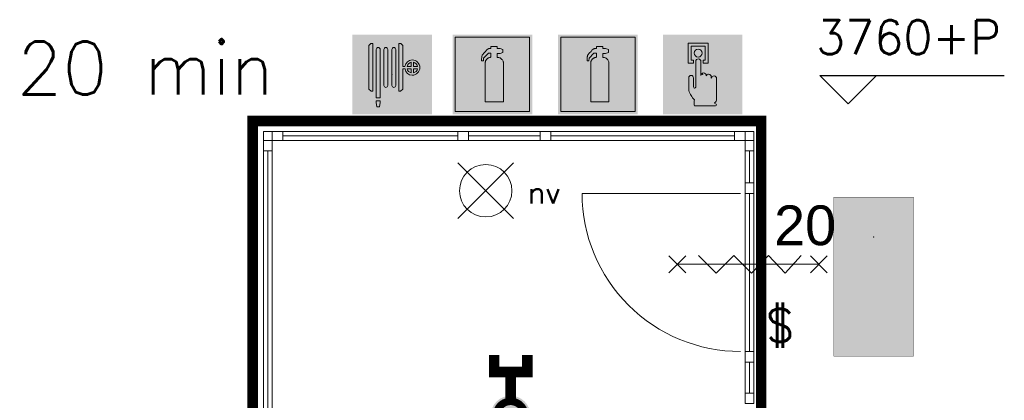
# Model space of a CAD drawing. Header units: millimetres. Extents: x -13022 to 1371524, y -38729 to 632593.
# Tile 122 of 256: x 829693 to 835258, y -7134 to -4980. Entities that reach past the tile are written whole.
import ezdxf

# ---------------------------------------------------------------- set-up
doc = ezdxf.new("R2010")
doc.units = ezdxf.units.MM
doc.header["$LTSCALE"] = 35
doc.linetypes.add('AI9-LType1', pattern=[1.69333, 0.846665, -0.846665])
doc.linetypes.add('DASHED', pattern=[200, 100, -100])
for name, color, linetype, lineweight in [('A OPMER', 10, 'Continuous', 50), ('Al65----_beveiliging-inst', 92, 'Continuous', 9), ('B6 TEKST', 7, 'Continuous', 25), ('B95 tekst', 7, 'Continuous', 25), ('brandveiligheid voorzieningen', 10, 'Continuous', 9)]:
    doc.layers.add(name, color=color, linetype=linetype, lineweight=lineweight)
for name, color, linetype in [('LAYER28', 7, 'Continuous'), ('LAYER30', 7, 'Continuous'), ('LAYER31', 7, 'Continuous'), ('LAYER32', 1, 'Continuous')]:
    doc.layers.add(name, color=color, linetype=linetype)
doc.styles.add('Algemeen', font='simplex.shx', dxfattribs={"height": 2.5})
doc.styles.add('SIMPLEX', font='SIMPLEX.SHX', dxfattribs={"width": 0.75})
doc.styles.get("Standard").update_dxf_attribs({"font": 'simplex.shx'})

# ---------------------------------------------------------------- blocks, each defined once
blk = doc.blocks.new('Handbrandblusser')
at = {"ltscale": 0.1}
h = blk.add_hatch(color=10, dxfattribs=at)
h.paths.add_polyline_path([(15.58817086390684, 7.19129838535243), (8.58817086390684, 7.191298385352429), (8.58817086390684, 0.1912983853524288), (15.58817086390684, 0.1912983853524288)])
h.paths.add_polyline_path([(11.40672454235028, 1.098164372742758), (13.12900348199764, 1.098164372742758), (13.12900348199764, 4.758457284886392), (13.12677351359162, 4.788704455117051), (13.12008360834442, 4.836965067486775), (13.1104204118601, 4.880023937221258), (13.08886405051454, 4.945816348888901), (13.06414856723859, 4.998700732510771), (13.02586744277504, 5.058231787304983), (12.9868429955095, 5.10755201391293), (12.95413679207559, 5.140689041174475), (12.91511234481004, 5.174693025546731), (12.85471736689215, 5.214862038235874), (12.8034280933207, 5.240967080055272), (12.75566960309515, 5.259943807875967), (12.69731876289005, 5.276512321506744), (12.64287036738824, 5.285856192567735), (12.59604103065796, 5.28951667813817), (12.54084931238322, 5.286337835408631), (12.54084931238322, 5.674156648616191), (12.81457793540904, 5.67415664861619), (13.0845899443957, 5.754687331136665), (13.0845899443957, 6.042806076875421), (12.81532125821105, 6.123336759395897), (12.53954849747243, 6.123336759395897), (12.53954849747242, 6.319943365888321), (11.93857200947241, 6.319943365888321), (11.93857200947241, 6.126611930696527), (11.75088300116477, 6.127189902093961), (11.71873428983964, 6.117557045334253), (11.67878068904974, 6.100892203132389), (11.63603962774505, 6.075461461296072), (11.59274107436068, 6.04087950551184), (11.52677117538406, 5.963623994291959), (11.43701494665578, 5.860263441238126), (11.3073051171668, 5.71442198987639), (11.15195065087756, 5.537081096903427), (11.1285359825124, 5.493347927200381), (11.1142270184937, 5.460018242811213), (11.10103303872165, 5.420716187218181), (11.09192733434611, 5.385170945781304), (11.08560909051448, 5.350011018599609), (11.08282162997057, 5.317451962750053), (11.08207830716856, 5.281714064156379), (11.08300746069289, 5.251563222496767), (11.07384385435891, 5.179348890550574), (11.07204344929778, 5.126432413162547), (11.07018514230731, 5.071814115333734), (11.06888432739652, 4.982228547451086), (11.2439368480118, 4.982228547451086), (11.25973245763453, 5.227384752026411), (11.71483184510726, 5.697949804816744), (11.93857200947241, 5.697949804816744), (11.93857200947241, 5.305699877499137), (11.91645815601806, 5.30415862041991), (11.8861677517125, 5.30107610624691), (11.84937327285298, 5.295007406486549), (11.80533139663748, 5.284411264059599), (11.761289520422, 5.269672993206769), (11.72170758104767, 5.252333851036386), (11.68881554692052, 5.235669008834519), (11.65592351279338, 5.215440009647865), (11.6274914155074, 5.195018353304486), (11.59980264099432, 5.173633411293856), (11.5775029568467, 5.152922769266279), (11.5553891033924, 5.130767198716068), (11.53234609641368, 5.105047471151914), (11.51320553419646, 5.080387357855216), (11.49871073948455, 5.059291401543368), (11.48718923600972, 5.041566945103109), (11.47343776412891, 5.017484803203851), (11.46024378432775, 4.99166874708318), (11.45039475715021, 4.969513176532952), (11.4394307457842, 4.941288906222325), (11.42883839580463, 4.909307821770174), (11.42103350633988, 4.880698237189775), (11.41360027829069, 4.843515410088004), (11.40858284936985, 4.803635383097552), (11.40672454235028, 4.773002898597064)], flags=16)
at = {"layer": 'brandveiligheid voorzieningen', "ltscale": 0.1, "true_color": 0xffffff}
blk.add_hatch(color=7, dxfattribs=at).paths.add_polyline_path([(13.12900348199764, 4.758457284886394), (13.12677351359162, 4.788704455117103), (13.12008360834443, 4.836965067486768), (13.11042041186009, 4.880023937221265), (13.08886405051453, 4.945816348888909), (13.06414856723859, 4.998700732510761), (13.02586744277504, 5.058231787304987), (12.98684299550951, 5.107552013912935), (12.95413679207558, 5.14068904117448), (12.91511234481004, 5.174693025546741), (12.85471736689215, 5.214862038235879), (12.8034280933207, 5.240967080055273), (12.75566960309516, 5.259943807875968), (12.69731876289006, 5.276512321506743), (12.64287036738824, 5.285856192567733), (12.59604103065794, 5.28951667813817), (12.54084931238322, 5.286337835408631), (12.54084931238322, 5.674156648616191), (12.81457793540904, 5.67415664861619), (13.0845899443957, 5.754687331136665), (13.0845899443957, 6.042806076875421), (12.81532125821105, 6.123336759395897), (12.53954849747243, 6.123336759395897), (12.53954849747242, 6.319943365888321), (11.93857200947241, 6.319943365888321), (11.93857200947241, 6.126611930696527), (11.75088300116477, 6.127189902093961), (11.71873428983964, 6.117557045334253), (11.67878068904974, 6.100892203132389), (11.63603962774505, 6.075461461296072), (11.59274107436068, 6.04087950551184), (11.52677117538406, 5.963623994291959), (11.43701494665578, 5.860263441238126), (11.3073051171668, 5.71442198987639), (11.15195065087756, 5.537081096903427), (11.1285359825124, 5.493347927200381), (11.1142270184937, 5.460018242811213), (11.10103303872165, 5.420716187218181), (11.09192733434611, 5.385170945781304), (11.08560909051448, 5.350011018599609), (11.08282162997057, 5.317451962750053), (11.08207830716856, 5.281714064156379), (11.08300746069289, 5.251563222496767), (11.07384385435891, 5.179348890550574), (11.07204344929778, 5.126432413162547), (11.07018514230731, 5.071814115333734), (11.06888432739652, 4.982228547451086), (11.2439368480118, 4.982228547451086), (11.25973245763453, 5.227384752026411), (11.71483184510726, 5.697949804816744), (11.93857200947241, 5.697949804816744), (11.93857200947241, 5.305699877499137), (11.91645815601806, 5.30415862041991), (11.8861677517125, 5.30107610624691), (11.84937327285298, 5.295007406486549), (11.80533139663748, 5.284411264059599), (11.761289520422, 5.269672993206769), (11.72170758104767, 5.252333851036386), (11.68881554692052, 5.235669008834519), (11.65592351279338, 5.215440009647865), (11.6274914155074, 5.195018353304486), (11.59980264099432, 5.173633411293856), (11.5775029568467, 5.152922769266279), (11.5553891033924, 5.130767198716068), (11.53234609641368, 5.105047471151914), (11.51320553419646, 5.080387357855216), (11.49871073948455, 5.059291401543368), (11.48718923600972, 5.041566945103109), (11.47343776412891, 5.017484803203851), (11.46024378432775, 4.99166874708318), (11.45039475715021, 4.969513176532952), (11.4394307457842, 4.941288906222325), (11.42883839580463, 4.909307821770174), (11.42103350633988, 4.880698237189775), (11.41360027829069, 4.843515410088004), (11.40858284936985, 4.803635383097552), (11.40672454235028, 4.773002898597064), (11.40672454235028, 1.098164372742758), (13.12900348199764, 1.098164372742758)])
at = {"color": 10, "lineweight": 5, "ltscale": 0.1}
blk.add_lwpolyline([(11.40672454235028, 1.099223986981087), (11.40672454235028, 4.773002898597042), (11.40858284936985, 4.803635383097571), (11.41360027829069, 4.843515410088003), (11.42103350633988, 4.88069823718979), (11.42883839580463, 4.909307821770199), (11.43943074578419, 4.941288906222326), (11.45039475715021, 4.969513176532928), (11.46024378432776, 4.991668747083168), (11.4734377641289, 5.017484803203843), (11.48718923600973, 5.041566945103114), (11.49871073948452, 5.059291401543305), (11.51320553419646, 5.080387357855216), (11.53234609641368, 5.10504747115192), (11.55538910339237, 5.130767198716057), (11.57750295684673, 5.152922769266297), (11.59980264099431, 5.173633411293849), (11.62749141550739, 5.195018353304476), (11.65592351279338, 5.215440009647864), (11.68881554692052, 5.23566900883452), (11.72170758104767, 5.252333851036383), (11.761289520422, 5.269672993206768), (11.80533139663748, 5.284411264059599), (11.84937327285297, 5.295007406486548), (11.88616775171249, 5.30107610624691), (11.91645815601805, 5.304158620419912), (11.93857200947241, 5.305699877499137), (11.93857200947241, 5.697949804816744), (11.71483184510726, 5.697949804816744), (11.25973245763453, 5.22738475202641), (11.2439368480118, 4.982228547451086), (11.06888432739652, 4.982228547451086), (11.07018514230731, 5.071814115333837), (11.07204344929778, 5.126432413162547), (11.07384385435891, 5.179348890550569), (11.0830074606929, 5.25156322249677), (11.08207830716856, 5.281714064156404), (11.08282162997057, 5.317451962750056), (11.08560909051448, 5.350011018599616), (11.09192733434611, 5.385170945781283), (11.10103303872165, 5.420716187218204), (11.11422701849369, 5.460018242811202), (11.1285359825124, 5.493347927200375), (11.15195065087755, 5.537081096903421), (11.30730511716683, 5.714421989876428), (11.43701494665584, 5.860263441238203), (11.52677117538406, 5.963623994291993), (11.59274107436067, 6.040879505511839), (11.63603962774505, 6.075461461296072), (11.67878068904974, 6.100892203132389), (11.71873428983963, 6.117557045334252), (11.75088300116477, 6.12718990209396), (11.93857200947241, 6.126611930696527), (11.93857200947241, 6.319943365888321), (12.53954849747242, 6.319943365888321), (12.53954849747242, 6.123336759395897), (12.81532125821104, 6.123336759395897), (13.0845899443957, 6.042806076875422), (13.0845899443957, 5.754687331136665), (12.81457793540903, 5.67415664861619), (12.54084931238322, 5.67415664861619), (12.54084931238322, 5.286337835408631), (12.59604103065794, 5.28951667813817), (12.64287036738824, 5.285856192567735), (12.69731876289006, 5.276512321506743), (12.75566960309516, 5.25994380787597), (12.80342809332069, 5.24096708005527), (12.85471736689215, 5.214862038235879), (12.91511234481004, 5.17469302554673), (12.95413679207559, 5.140689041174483), (12.98684299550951, 5.107552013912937), (13.02586744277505, 5.058231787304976), (13.06414856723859, 4.99870073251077), (13.08886405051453, 4.945816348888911), (13.1104204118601, 4.880023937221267), (13.12008360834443, 4.836965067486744), (13.12677351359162, 4.788704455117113), (13.12900348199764, 4.75845728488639), (13.12900348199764, 1.098164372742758), (11.40672454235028, 1.098164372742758)], dxfattribs=at)
at = {"layer": 'Al65----_beveiliging-inst', "color": 7, "true_color": 0xffffff}
blk.add_solid([(8.33817086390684, -0.05870161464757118), (15.83817086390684, -0.05870161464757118), (8.33817086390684, 7.441298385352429), (15.83817086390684, 7.441298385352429)], dxfattribs=at)
at = {"layer": 'brandveiligheid voorzieningen', "color": 10, "ltscale": 0.1}
blk.add_lwpolyline([(8.58817086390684, 0.1912983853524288), (15.58817086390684, 0.1912983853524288), (15.58817086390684, 7.191298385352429), (8.58817086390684, 7.191298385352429)], close=True, dxfattribs=at)
blk = doc.blocks.new('Brandslanghaspel')
at = {"layer": 'brandveiligheid voorzieningen', "true_color": 0xffffff}
h = blk.add_hatch(color=7, dxfattribs=at)
h.paths.add_polyline_path([(-1.813099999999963, 2.182999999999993), (-1.98090000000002, 2.182999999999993), (-2.175299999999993, 2.364000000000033), (-2.175299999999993, 6.484000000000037), (-1.992600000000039, 6.663999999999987), (-1.813099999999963, 6.663999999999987)])
edge = h.paths.add_edge_path()
edge.add_arc((0.1716685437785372, 6.09723145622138), 0.1928873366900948, 92.01095951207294, 177.989040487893)
edge.add_line((-0.02109999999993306, 6.104000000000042), (-0.0213999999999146, 6.104000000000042))
edge.add_line((-0.02139999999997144, 6.104000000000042), (-0.02139999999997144, 2.701999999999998))
edge.add_line((-0.02139999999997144, 2.701999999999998), (-0.0210999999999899, 2.701999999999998))
edge.add_arc((0.1722579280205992, 2.711448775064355), 0.1935886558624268, 182.7976335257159, 267.8217742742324)
edge.add_arc((0.1572870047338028, 2.711391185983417), 0.1935409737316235, 272.2543291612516, 357.2187455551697)
edge.add_line((0.3505999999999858, 2.701999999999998), (0.3514999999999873, 2.701999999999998))
edge.add_line((0.3514999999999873, 2.701999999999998), (0.3514999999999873, 6.104000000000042))
edge.add_line((0.3514999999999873, 6.104000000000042), (0.3505999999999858, 6.104000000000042))
edge.add_arc((0.1577038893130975, 6.097115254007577), 0.1930189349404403, 2.044102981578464, 87.86340990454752)
edge = h.paths.add_edge_path()
edge.add_arc((-0.5786580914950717, 6.097058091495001), 0.193066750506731, 92.0605713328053, 177.9394286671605)
edge.add_line((-0.7716000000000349, 6.104000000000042), (-0.7720000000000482, 6.104000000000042))
edge.add_line((-0.7719999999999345, 6.104000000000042), (-0.7719999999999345, 2.701999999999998))
edge.add_line((-0.7719999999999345, 2.701999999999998), (-0.7715999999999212, 2.701999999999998))
edge.add_arc((-0.5778912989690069, 2.711803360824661), 0.1939566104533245, 182.8971976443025, 267.7222101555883)
edge.add_arc((-0.5932938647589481, 2.711893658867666), 0.1940462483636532, 272.2723529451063, 357.0774452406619)
edge.add_line((-0.3994999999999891, 2.701999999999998), (-0.3992000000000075, 2.701999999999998))
edge.add_line((-0.3992000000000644, 2.701999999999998), (-0.3992000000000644, 6.104000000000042))
edge.add_line((-0.3992000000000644, 6.104000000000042), (-0.3995000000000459, 6.104000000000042))
edge.add_arc((-0.5926308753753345, 6.096865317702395), 0.1932626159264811, 2.115670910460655, 87.91512499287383)
edge = h.paths.add_edge_path()
edge.add_arc((-1.296258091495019, 6.096843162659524), 0.1932744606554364, 91.99902916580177, 177.8778865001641)
edge.add_line((-1.489399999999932, 6.104000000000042), (-1.489399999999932, 1.534999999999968))
edge.add_line((-1.489399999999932, 1.534999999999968), (-1.116599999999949, 1.534999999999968))
edge.add_line((-1.116600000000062, 1.534999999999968), (-1.116600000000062, 6.104000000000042))
edge.add_line((-1.116600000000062, 6.104000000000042), (-1.117300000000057, 6.104000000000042))
edge.add_arc((-1.310265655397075, 6.097045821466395), 0.1930909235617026, 2.06395649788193, 87.84355638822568)
h.paths.add_polyline_path([(-1.115099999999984, 1.101999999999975), (-1.183300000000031, 0.7010000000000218), (-1.422400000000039, 0.7010000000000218), (-1.490300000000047, 1.105000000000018), (-1.490300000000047, 1.263000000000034), (-1.115099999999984, 1.263000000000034)])
edge = h.paths.add_edge_path()
edge.add_line((1.000700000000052, 4.489071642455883), (1.000700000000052, 6.484000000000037))
edge.add_line((1.000700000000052, 6.484000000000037), (0.8176000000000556, 6.663999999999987))
edge.add_line((0.8175999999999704, 6.663999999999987), (0.638499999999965, 6.663999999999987))
edge.add_line((0.6385000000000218, 6.663999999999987), (0.6385000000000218, 2.182999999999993))
edge.add_line((0.6385000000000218, 2.182999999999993), (0.8062000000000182, 2.182999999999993))
edge.add_line((0.8061999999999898, 2.182999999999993), (1.000699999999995, 2.364000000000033))
edge.add_line((1.000700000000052, 2.364000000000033), (1.000700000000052, 4.284999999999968))
edge.add_line((1.000700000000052, 4.284999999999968), (1.222800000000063, 4.284999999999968))
edge.add_arc((1.886564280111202, 4.339630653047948), 0.6660086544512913, 184.7050839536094, 271.9304783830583)
edge.add_arc((1.880673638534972, 4.423703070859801), 0.7502380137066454, 272.1638024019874, 357.8838316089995)
edge.add_arc((1.881752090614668, 4.368336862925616), 0.7491588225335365, 2.116161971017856, 87.9156160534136)
edge.add_arc((1.931546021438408, 4.376156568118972), 0.7411864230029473, 91.74313928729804, 171.2428322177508)
edge.add_arc((1.018200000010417, -221.5109638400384), 226.0000361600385, 89.95416337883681, 90.00443661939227)
edge = h.paths.add_edge_path(flags=16)
edge.add_line((1.802599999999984, 4.284999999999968), (1.802599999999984, 3.899999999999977))
edge.add_arc((1.920998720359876, 4.40720147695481), 0.5208373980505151, 193.5695191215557, 256.860438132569, ccw=False)
edge.add_line((1.414700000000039, 4.284999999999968), (1.802600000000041, 4.284999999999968))
edge = h.paths.add_edge_path(flags=16)
edge.add_line((1.802599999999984, 4.890999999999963), (1.802599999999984, 4.489000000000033))
edge.add_line((1.802599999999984, 4.489000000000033), (1.41119999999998, 4.489000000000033))
edge.add_arc((1.921221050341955, 4.383967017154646), 0.5207239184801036, 103.16759908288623, 168.3632784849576, ccw=False)
edge = h.paths.add_edge_path(flags=16)
edge.add_arc((1.898736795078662, 4.385323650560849), 0.5189254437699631, 11.52470556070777, 78.04824712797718)
edge.add_line((2.006200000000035, 4.893000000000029), (2.006200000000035, 4.489000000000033))
edge.add_line((2.006199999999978, 4.489000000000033), (2.407199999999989, 4.489000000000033))
edge = h.paths.add_edge_path(flags=16)
edge.add_arc((1.897128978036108, 4.407672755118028), 0.5212128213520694, 282.0792177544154, 346.3871435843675)
edge.add_line((2.403700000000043, 4.284999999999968), (2.006200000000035, 4.284999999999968))
edge.add_line((2.006200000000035, 4.284999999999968), (2.006200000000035, 3.898000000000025))
at = {"layer": 'Al65----_beveiliging-inst', "color": 7, "true_color": 0xffffff}
blk.add_solid([(-3.75, 0), (3.75, 0), (-3.75, 7.5), (3.75, 7.5)], dxfattribs=at)
blk.add_solid([(-3.75, 0), (3.75, 0), (-3.75, 7.5), (3.75, 7.5)], dxfattribs=at)
at = {"layer": 'Al65----_beveiliging-inst', "color": 10}
blk.add_solid([(-3.5, 0.25), (3.5, 0.25), (-3.5, 7.25), (3.5, 7.25)], dxfattribs=at)
at = {"layer": 'brandveiligheid voorzieningen', "color": 7, "true_color": 0xffffff}
for points in [[(-2.175299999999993, 6.484000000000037), (-1.992599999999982, 6.663999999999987)], [(-1.992600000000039, 6.663999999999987), (-1.81310000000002, 6.663999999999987)], [(-1.813099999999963, 6.663999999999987), (-1.813099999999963, 2.182999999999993)], [(0.8175999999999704, 6.663999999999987), (0.638499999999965, 6.663999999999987)], [(0.6385000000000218, 6.663999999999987), (0.6385000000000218, 2.182999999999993)], [(1.000700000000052, 6.484000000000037), (0.8176000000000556, 6.663999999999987)], [(-2.175299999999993, 2.364000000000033), (-2.175299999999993, 6.484000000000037)], [(-1.489399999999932, 6.104000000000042), (-1.489399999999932, 1.534999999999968)], [(-1.116600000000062, 6.104000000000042), (-1.117300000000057, 6.104000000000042)], [(-1.116600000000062, 1.534999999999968), (-1.116600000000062, 6.104000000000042)], [(-0.7716000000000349, 6.104000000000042), (-0.7720000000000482, 6.104000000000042)], [(-0.7719999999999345, 6.104000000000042), (-0.7719999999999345, 2.701999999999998)], [(-0.3992000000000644, 6.104000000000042), (-0.3995000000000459, 6.104000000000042)], [(-0.3992000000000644, 2.701999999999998), (-0.3992000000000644, 6.104000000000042)], [(-0.02109999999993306, 6.104000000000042), (-0.0213999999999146, 6.104000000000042)], [(-0.02139999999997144, 6.104000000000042), (-0.02139999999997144, 2.701999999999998)], [(0.3514999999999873, 6.104000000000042), (0.3505999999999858, 6.104000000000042)], [(0.3514999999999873, 2.701999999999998), (0.3514999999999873, 6.104000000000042)], [(1.000700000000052, 4.489071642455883), (1.000700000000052, 6.484000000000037)], [(1.802599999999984, 4.890999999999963), (1.802599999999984, 4.489000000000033)], [(2.006200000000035, 4.489000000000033), (2.006200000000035, 4.893000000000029)], [(1.000700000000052, 2.364000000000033), (1.000700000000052, 4.284999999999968)], [(1.000700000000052, 4.284999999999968), (1.222800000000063, 4.284999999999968)], [(1.802599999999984, 4.489000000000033), (1.41119999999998, 4.489000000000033)], [(1.414700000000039, 4.284999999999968), (1.802600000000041, 4.284999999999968)], [(1.802599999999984, 4.284999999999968), (1.802599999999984, 3.899999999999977)], [(2.407199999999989, 4.489000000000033), (2.006199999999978, 4.489000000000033)], [(2.006200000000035, 3.898000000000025), (2.006200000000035, 4.284999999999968)], [(2.006200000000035, 4.284999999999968), (2.403700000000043, 4.284999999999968)], [(-1.98090000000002, 2.182999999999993), (-2.17530000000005, 2.364000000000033)], [(-1.813099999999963, 2.182999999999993), (-1.980899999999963, 2.182999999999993)], [(-0.7719999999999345, 2.701999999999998), (-0.7715999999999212, 2.701999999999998)], [(-0.3994999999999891, 2.701999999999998), (-0.3992000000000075, 2.701999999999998)], [(-0.02139999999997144, 2.701999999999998), (-0.0210999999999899, 2.701999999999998)], [(0.3505999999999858, 2.701999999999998), (0.3514999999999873, 2.701999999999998)], [(0.6385000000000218, 2.182999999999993), (0.8062000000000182, 2.182999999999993)], [(0.8061999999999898, 2.182999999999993), (1.000699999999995, 2.364000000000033)], [(-1.490300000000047, 1.105000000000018), (-1.490300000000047, 1.263000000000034)], [(-1.490300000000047, 1.263000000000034), (-1.115100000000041, 1.263000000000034)], [(-1.422400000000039, 0.7010000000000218), (-1.490300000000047, 1.105000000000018)], [(-1.489399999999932, 1.534999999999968), (-1.116599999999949, 1.534999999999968)], [(-1.115099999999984, 1.101999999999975), (-1.183299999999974, 0.7010000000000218)], [(-1.115099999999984, 1.263000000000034), (-1.115099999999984, 1.101999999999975)], [(-1.183300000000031, 0.7010000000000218), (-1.422400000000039, 0.7010000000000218)]]:
    blk.add_lwpolyline(points, dxfattribs=at)
for points in [[(-1.30299999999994, 6.289999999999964, 0.3932999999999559), (-1.48939999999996, 6.104000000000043)], [(-1.117299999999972, 6.104000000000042, 0.3927999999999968), (-1.302999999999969, 6.289999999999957)], [(-0.5855999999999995, 6.289999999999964, 0.3932999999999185), (-0.7716000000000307, 6.104000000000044)], [(-0.3994999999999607, 6.104000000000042, 0.3929000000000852), (-0.5855999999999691, 6.290000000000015)], [(0.1648999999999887, 6.289999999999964, 0.3937999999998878), (-0.02110000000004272, 6.104000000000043)], [(0.3506000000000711, 6.104000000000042, 0.3929999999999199), (0.1649000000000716, 6.289999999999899)], [(1.908999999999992, 5.116999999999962, 0.361500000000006), (1.199000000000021, 4.489000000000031)], [(1.411200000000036, 4.489000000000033, -0.2924000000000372), (1.802600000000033, 4.890999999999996)], [(2.630400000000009, 4.395999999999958, 0.392899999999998), (1.908999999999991, 5.116999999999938)], [(2.006199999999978, 4.893000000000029, -0.2987000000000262), (2.407199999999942, 4.489000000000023)], [(1.199000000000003, 4.489000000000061, 0.0002193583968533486), (1.000699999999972, 4.489071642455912)], [(1.222799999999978, 4.284999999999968, 0.400099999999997), (1.908999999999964, 3.673999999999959)], [(1.802599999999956, 3.899999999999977, -0.2833999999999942), (1.414699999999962, 4.28499999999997)], [(1.908999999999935, 3.673999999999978, 0.3925000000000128), (2.630399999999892, 4.39599999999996)], [(2.403699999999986, 4.284999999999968, -0.288199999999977), (2.006199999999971, 3.898000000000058)], [(-0.7715999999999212, 2.701999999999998, 0.3880000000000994), (-0.5855999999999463, 2.517999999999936)], [(-0.5855999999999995, 2.518000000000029, 0.3878999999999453), (-0.399499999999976, 2.701999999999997)], [(-0.02109999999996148, 2.701999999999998, 0.3889999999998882), (0.1649000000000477, 2.518000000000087)], [(0.1649000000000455, 2.518000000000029, 0.3887000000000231), (0.3506000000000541, 2.701999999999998)]]:
    blk.add_lwpolyline(points, format="xyb", dxfattribs=at)
blk.add_point((4.999999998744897e-05, 3.75), dxfattribs=at)
blk = doc.blocks.new('Handbrandmelder')
at = {"layer": 'brandveiligheid voorzieningen', "true_color": 0xffffff}
h = blk.add_hatch(color=7, dxfattribs=at)
h.paths.add_polyline_path([(-1.362300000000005, 6.704000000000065), (-1.362300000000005, 4.817999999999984), (-0.8615999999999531, 4.817999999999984), (-0.8615999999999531, 5.105000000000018), (-1.086699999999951, 5.105000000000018), (-1.086699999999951, 6.416000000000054), (0.2412000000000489, 6.416000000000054), (0.2412000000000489, 5.105000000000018), (0.04229999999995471, 5.105000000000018), (0.04229999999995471, 4.817999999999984), (0.5291999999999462, 4.817999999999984), (0.5291999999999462, 6.704000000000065)])
edge = h.paths.add_edge_path()
edge.add_line((-0.7744000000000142, 0.7949999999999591), (1.217199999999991, 0.7949999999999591))
edge.add_arc((1.184803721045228, 0.9150839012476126), 0.1243770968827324, 285.0978454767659, 344.5738128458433)
edge.add_arc((1.195484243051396, 0.8747174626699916), 0.109458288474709, 3.814851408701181, 78.55699892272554)
edge.add_arc((1.215450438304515, 1.081053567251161), 0.09906901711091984, 186.406081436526, 271.01189771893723, ccw=False)
edge.add_arc((0.8951311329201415, 1.429528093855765), 0.4224763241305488, 301.679206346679, 358.7077007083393)
edge.add_line((1.317499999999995, 1.419999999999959), (1.317499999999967, 3.355999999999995))
edge.add_arc((1.081486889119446, 3.369604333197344), 0.2364048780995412, 356.7009913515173, 450.505791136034)
edge.add_arc((1.075081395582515, 3.342345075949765), 0.2636902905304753, 89.06159279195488, 168.7031401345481)
edge.add_line((0.8165000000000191, 3.394000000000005), (0.8164999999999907, 3.518000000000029))
edge.add_arc((0.5556438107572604, 3.507110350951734), 0.2610833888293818, 2.390469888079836, 87.79258356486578)
edge.add_arc((0.5704530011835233, 3.50642776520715), 0.2616154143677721, 91.0410009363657, 151.5647371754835)
edge.add_line((0.3404000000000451, 3.630999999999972), (0.3404000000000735, 3.643000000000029))
edge.add_arc((0.0797851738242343, 3.632360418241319), 0.260831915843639, 2.337797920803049, 87.79954707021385)
edge.add_arc((0.09911405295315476, 3.633166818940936), 0.2600000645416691, 92.05296153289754, 177.8325614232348)
edge.add_line((-0.1607000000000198, 3.643000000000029), (-0.1607000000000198, 4.966999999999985))
edge.add_arc((-0.4109663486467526, 4.968042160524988), 0.2502685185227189, 359.7614099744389, 447.1448072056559)
edge.add_arc((-0.3888415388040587, 4.957652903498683), 0.2605261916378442, 92.12460751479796, 177.9439144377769)
edge.add_line((-0.6491999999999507, 4.966999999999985), (-0.6491999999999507, 2.557000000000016))
edge.add_arc((-0.7221004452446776, 2.557732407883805), 0.07290412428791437, 299.05017427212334, 359.42438665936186, ccw=False)
edge.add_line((-0.6866999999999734, 2.494000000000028), (-0.7617999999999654, 2.456999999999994))
edge.add_line((-0.7617999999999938, 2.456999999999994), (-0.7867999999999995, 2.456999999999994))
edge.add_line((-0.7867999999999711, 2.456999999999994), (-0.874499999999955, 2.56899999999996))
edge.add_line((-0.8745000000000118, 2.56899999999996), (-0.8745000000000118, 3.418999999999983))
edge.add_arc((-1.086056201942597, 3.443345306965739), 0.2129523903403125, 353.4354350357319, 446.9700572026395)
edge.add_arc((-1.078000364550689, 3.420914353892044), 0.2351074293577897, 89.22004572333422, 180.4665340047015)
edge.add_line((-1.313099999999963, 3.418999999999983), (-1.313099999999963, 2.281999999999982))
edge.add_line((-1.313099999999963, 2.282000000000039), (-1.313099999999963, 2.219000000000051))
edge.add_arc((0.9800915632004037, 3.05278358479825), 2.44006610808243, 199.9808058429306, 224.0251806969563)
edge.add_arc((-28.56458777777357, 4.729210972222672), 27.99404121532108, 352.66871906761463, 353.08124823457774, ccw=False)
edge.add_arc((-0.07303414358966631, 1.025300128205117), 0.7382087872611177, 169.7231517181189, 198.1780845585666)
edge = h.paths.add_edge_path(flags=17)
edge.add_arc((-0.4353433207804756, 5.779888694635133), 0.3920893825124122, 271.8332605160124, 357.9700289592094)
edge.add_arc((-0.4344971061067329, 5.742470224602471), 0.3917044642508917, 3.443843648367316, 88.28877503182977)
edge.add_arc((-0.4184133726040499, 5.749796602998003), 0.3842284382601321, 90.65414391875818, 177.5830480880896)
edge.add_arc((-0.4087352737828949, 5.781623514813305), 0.3938747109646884, 182.2733025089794, 267.9536111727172)
at = {"layer": 'Al65----_beveiliging-inst', "color": 7, "true_color": 0xffffff}
blk.add_solid([(-3.75, 0), (3.75, 0), (-3.75, 7.5), (3.75, 7.5)], dxfattribs=at)
at = {"layer": 'Al65----_beveiliging-inst', "color": 10}
blk.add_solid([(-3.5, 0.25), (3.5, 0.25), (-3.5, 7.25), (3.5, 7.25)], dxfattribs=at)
at = {"layer": 'brandveiligheid voorzieningen', "color": 7, "true_color": 0xffffff}
for points in [[(-1.362300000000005, 6.704000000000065), (-1.362300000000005, 4.818000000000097)], [(0.5291999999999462, 6.704000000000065), (-1.362300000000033, 6.704000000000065)], [(0.5291999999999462, 4.817999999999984), (0.5291999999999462, 6.704000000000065)], [(-1.086699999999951, 5.105000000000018), (-1.086699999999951, 6.416000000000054)], [(-1.086699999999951, 6.416000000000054), (0.2412000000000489, 6.416000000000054)], [(0.2412000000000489, 6.416000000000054), (0.2412000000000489, 5.105000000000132)], [(-1.362300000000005, 4.817999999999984), (-0.8616000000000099, 4.817999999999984)], [(-0.8615999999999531, 5.105000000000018), (-1.086699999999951, 5.105000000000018)], [(-0.8615999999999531, 4.817999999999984), (-0.8615999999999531, 5.105000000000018)], [(-0.6491999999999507, 4.966999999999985), (-0.6491999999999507, 2.557000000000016)], [(-0.1607000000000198, 3.643000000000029), (-0.1607000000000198, 4.966999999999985)], [(0.2412000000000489, 5.105000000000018), (0.04230000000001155, 5.105000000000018)], [(0.04229999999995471, 5.105000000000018), (0.04229999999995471, 4.817999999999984)], [(0.04229999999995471, 4.817999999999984), (0.5291999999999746, 4.817999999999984)], [(-1.313099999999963, 3.418999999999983), (-1.313099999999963, 2.281999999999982)], [(-0.8745000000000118, 2.56899999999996), (-0.8745000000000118, 3.418999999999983)], [(0.3404000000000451, 3.630999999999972), (0.3404000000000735, 3.643000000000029)], [(0.8165000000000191, 3.394000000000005), (0.8164999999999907, 3.518000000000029)], [(1.317499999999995, 1.419999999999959), (1.317499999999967, 3.355999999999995)], [(-1.313099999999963, 2.282000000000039), (-1.313099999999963, 2.219000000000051)], [(-0.7867999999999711, 2.456999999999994), (-0.874499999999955, 2.56899999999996)], [(-0.7617999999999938, 2.456999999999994), (-0.7867999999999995, 2.456999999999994)], [(-0.6866999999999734, 2.494000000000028), (-0.7617999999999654, 2.456999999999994)], [(-0.7744000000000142, 0.7949999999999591), (1.217199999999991, 0.7949999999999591)]]:
    blk.add_lwpolyline(points, dxfattribs=at)
for points in [[(-0.802299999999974, 5.765999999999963, -0.3986000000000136), (-0.4227999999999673, 6.134000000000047)], [(-0.4228000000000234, 5.388000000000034, -0.3922999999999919), (-0.8023000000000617, 5.765999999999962)], [(-0.4228000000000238, 6.133999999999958, -0.3880999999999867), (-0.04350000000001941, 5.765999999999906)], [(-0.04349999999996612, 5.76600000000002, -0.39459999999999), (-0.4227999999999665, 5.388000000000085)], [(-0.3984999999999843, 5.217999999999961, 0.392999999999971), (-0.6491999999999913, 4.966999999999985)], [(-0.1606999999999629, 4.966999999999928, 0.4008999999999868), (-0.3984999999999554, 5.217999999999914)], [(0.08979999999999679, 3.892999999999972, 0.3927999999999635), (-0.1606999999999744, 3.643000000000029)], [(0.3404000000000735, 3.643000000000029, 0.3912000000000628), (0.08980000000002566, 3.892999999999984)], [(0.5657000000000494, 3.768000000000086, 0.2703999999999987), (0.3404000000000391, 3.631000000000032)], [(0.8164999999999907, 3.518000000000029, 0.3909000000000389), (0.5657000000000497, 3.768000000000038)], [(-1.074800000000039, 3.655999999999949, 0.4206000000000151), (-1.313100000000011, 3.418999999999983)], [(-0.874499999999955, 3.418999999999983, 0.4324000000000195), (-1.074799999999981, 3.655999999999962)], [(1.079399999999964, 3.605999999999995, 0.3622000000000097), (0.8164999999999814, 3.394000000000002)], [(1.317499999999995, 3.355999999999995, 0.4338000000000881), (1.079399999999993, 3.605999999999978)], [(-1.31310000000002, 2.219000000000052, 0.1053000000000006), (-0.7744000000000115, 1.35700000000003)], [(-0.6491999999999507, 2.557000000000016, -0.269699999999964), (-0.6866999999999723, 2.494000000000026)], [(-0.7994000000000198, 1.156999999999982, 0.1247999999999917), (-0.7744000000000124, 0.79499999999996)], [(-0.7743999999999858, 1.356999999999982, -0.00180000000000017), (-0.7993999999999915, 1.156999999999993)], [(1.11699999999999, 1.069999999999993, 0.2540999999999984), (1.317500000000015, 1.419999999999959)], [(1.217200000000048, 0.981999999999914, -0.3869000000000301), (1.117000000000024, 1.069999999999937)], [(1.304699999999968, 0.882000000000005, 0.338199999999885), (1.217199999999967, 0.9819999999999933)], [(1.217200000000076, 0.7949999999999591, 0.2655000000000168), (1.304700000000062, 0.8820000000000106)]]:
    blk.add_lwpolyline(points, format="xyb", dxfattribs=at)
blk.add_point((0, 3.75), dxfattribs=at)
blk = doc.blocks.new('Vluchtrichting rechtdoor of naar beneden')
at = {"layer": 'Al65----_beveiliging-inst', "linetype": 'Continuous', "true_color": 0xffffff}
h = blk.add_hatch(color=7, dxfattribs=at)
edge = h.paths.add_edge_path()
edge.add_arc((-2.144871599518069, 5.962014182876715), 0.7575082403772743, 92.12804183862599, 178.1854773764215)
edge.add_arc((-2.162808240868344, 5.987162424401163), 0.7391926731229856, 180.0901010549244, 191.5625830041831)
edge.add_line((-2.887000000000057, 5.838999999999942), (-4.652000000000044, 5.838999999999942))
edge.add_line((-4.652000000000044, 5.838999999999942), (-5.698000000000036, 4.786999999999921))
edge.add_line((-5.698000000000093, 4.787000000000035), (-5.285000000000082, 4.372000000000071))
edge.add_line((-5.285000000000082, 4.371999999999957), (-4.410000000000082, 5.252999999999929))
edge.add_line((-4.410000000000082, 5.252999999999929), (-3.544000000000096, 5.252999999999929))
edge.add_line((-3.544000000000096, 5.252999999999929), (-5.5270000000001, 3.346000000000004))
edge.add_line((-5.527000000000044, 3.346000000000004), (-6.694000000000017, 3.346000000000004))
edge.add_line((-6.69399999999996, 3.346000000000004), (-6.69399999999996, 2.613000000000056))
edge.add_line((-6.69399999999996, 2.613000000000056), (-4.495999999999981, 2.613000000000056))
edge.add_line((-4.496000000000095, 2.613000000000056), (-4.136000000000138, 2.974000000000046))
edge.add_line((-4.136000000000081, 2.973999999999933), (-3.19300000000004, 2.02599999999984))
edge.add_line((-3.192999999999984, 2.025999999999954), (-3.192999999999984, 0.8519999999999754))
edge.add_line((-3.192999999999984, 0.8519999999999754), (-2.463999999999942, 0.8519999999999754))
edge.add_line((-2.463999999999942, 0.8519999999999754), (-2.463999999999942, 2.329999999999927))
edge.add_line((-2.463999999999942, 2.329999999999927), (-3.620999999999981, 3.492999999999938))
edge.add_line((-3.621000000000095, 3.492999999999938), (-3.192000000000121, 3.923000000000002))
edge.add_line((-3.192000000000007, 3.923000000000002), (-2.427999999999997, 3.153999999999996))
edge.add_line((-2.428000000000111, 3.153999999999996), (-2.033000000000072, 3.551999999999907))
edge.add_line((-2.033000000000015, 3.551999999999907), (-2.797000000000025, 4.320999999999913))
edge.add_line((-2.797000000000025, 4.320999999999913), (-2.317000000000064, 4.802999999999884))
edge.add_line((-2.317000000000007, 4.802999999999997), (-2.317000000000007, 5.267000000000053))
edge.add_line((-2.317000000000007, 5.267000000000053), (-2.173000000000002, 5.253000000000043))
edge.add_arc((-2.201310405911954, 6.011200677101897), 0.7587290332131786, 272.1383699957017, 358.096608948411)
edge.add_arc((-2.20364048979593, 5.95847877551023), 0.7611382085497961, 2.072151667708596, 87.69286938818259)
for points in [[(1.180499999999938, 2.889000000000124), (1.180499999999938, 5.804000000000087), (0.5774999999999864, 5.804000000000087), (0.5774999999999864, 2.889000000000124), (-0.5710000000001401, 2.889000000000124), (0.8789999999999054, 1.421000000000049), (2.333999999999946, 2.889000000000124)], [(3.807999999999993, 1.105999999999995), (6.432999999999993, 1.105999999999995), (6.432999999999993, 6.344000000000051), (3.807999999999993, 6.344000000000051)]]:
    blk.add_hatch(color=7, dxfattribs=at).paths.add_polyline_path(points)
at = {"layer": 'Al65----_beveiliging-inst', "color": 7, "true_color": 0xffffff, "const_width": 0.05}
blk.add_lwpolyline([(-7.5, 0), (7.5, 0), (7.5, 7.5), (-7.5, 7.5)], close=True, dxfattribs=at)
at = {"layer": 'Al65----_beveiliging-inst', "color": 255}
blk.add_point((3.75, 3.749999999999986), dxfattribs=at)
at = {"layer": 'Al65----_beveiliging-inst', "color": 7, "true_color": 0xffffff}
blk.add_solid([(-7.5, 0), (7.5, 0), (-7.5, 7.5), (7.5, 7.5)], dxfattribs=at)
at = {"layer": 'Al65----_beveiliging-inst', "color": 92}
blk.add_solid([(-7.25, 0.25), (7.25, 0.25), (-7.25, 7.25), (7.25, 7.25)], dxfattribs=at)
blk = doc.blocks.new('Panieksluiting')
at = {"layer": 'brandveiligheid voorzieningen', "lineweight": 0, "style": 'Algemeen'}
blk.add_text('$', height=3.094130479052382, dxfattribs=at).set_placement((158.4270897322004, -91.61071185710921))
blk = doc.blocks.new('Droge blusleiding')
at = {"layer": 'Al65----_beveiliging-inst', "true_color": 0xffffff}
h = blk.add_hatch(color=7, dxfattribs=at)
edge = h.paths.add_edge_path()
edge.add_arc((0, 0), 1.8685342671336, 180, 360)
edge.add_arc((0, 0), 1.8685342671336, 0, 180)
at = {"layer": 'Al65----_beveiliging-inst', "color": 7, "true_color": 0xffffff, "const_width": 1, "elevation": 1}
for points in [[(5.708104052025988, 1.549225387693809), (4.10630315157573, 1.549225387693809), (4.10630315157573, -1.574212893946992), (5.708104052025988, -1.574212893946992)], [(1.334667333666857, 0), (4.10630315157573, 0)]]:
    blk.add_lwpolyline(points, dxfattribs=at)
at = {"layer": 'Al65----_beveiliging-inst', "color": 10, "linetype": 'Continuous', "const_width": 0.7, "elevation": 1}
for points in [[(5.708104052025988, 1.549225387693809), (4.10630315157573, 1.549225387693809), (4.10630315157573, -1.574212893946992), (5.708104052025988, -1.574212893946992)], [(1.334667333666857, 0), (4.10630315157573, 0)]]:
    blk.add_lwpolyline(points, dxfattribs=at)
at = {"layer": 'Al65----_beveiliging-inst', "color": 10, "const_width": 0.7}
blk.add_lwpolyline([(-1.334667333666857, 0, 0.9999999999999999), (1.334667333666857, 0, 0.9999999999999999)], format="xyb", close=True, dxfattribs=at)
blk = doc.blocks.new('Noodverlichting')
at = {"layer": 'Al65----_beveiliging-inst', "color": 92}
for p, q in [((163.9986781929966, -62.36368555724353), (158.7538467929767, -57.11885415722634)), ((158.7538467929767, -62.36368555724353), (163.9986781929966, -57.11885415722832))]:
    blk.add_line(p, q, dxfattribs=at)
blk.add_circle((161.3762624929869, -59.74126985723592), 2.472437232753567, dxfattribs=at)
at = {"layer": 'Al65----_beveiliging-inst', "color": 7, "style": 'Algemeen'}
blk.add_text('nv', height=2.062753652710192, dxfattribs=at).set_placement((165.3264006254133, -60.95963843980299))

msp = doc.modelspace()

# ---------------------------------------------------------------- linework, layer by layer
at = {"layer": 'Al65----_beveiliging-inst', "color": 130, "linetype": 'AI9-LType1', "lineweight": 0, "ltscale": 0.1, "const_width": 60, "flags": 128}
msp.add_lwpolyline([(831009.7863795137, -5553.212807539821), (833884.0300608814, -5553.212807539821), (833884.0300608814, -11356.64056914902), (831009.7863795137, -11356.64056914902)], close=True, dxfattribs=at)
at = {"layer": 'B95 tekst'}
for p, q in [((834216.5074757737, -5296.013105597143), (835258.3912086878, -5296.013105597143)), ((834216.5074757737, -5296.013105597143), (834376.5091633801, -5456.014793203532)), ((834536.5108509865, -5296.013105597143), (834376.5091633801, -5456.014793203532))]:
    msp.add_line(p, q, dxfattribs=at)
at = {"layer": 'LAYER28', "color": 7, "linetype": 'Continuous', "lineweight": 18}
for points in [[(831120.4060114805, -5612.816029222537), (831070.4060114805, -5612.816029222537), (831070.4060114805, -5662.816029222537)], [(833842.8435114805, -5662.816029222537), (833842.8435114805, -5612.816029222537), (833792.8435114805, -5612.816029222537)]]:
    msp.add_lwpolyline(points, dxfattribs=at)
at = {"layer": 'LAYER28', "color": 7, "linetype": 'DASHED', "lineweight": 18}
for points in [[(831120.4060114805, -5612.816029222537), (831070.4060114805, -5612.816029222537), (831070.4060114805, -5662.816029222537)], [(833842.8435114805, -5662.816029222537), (833842.8435114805, -5612.816029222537), (833792.8435114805, -5612.816029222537)]]:
    msp.add_lwpolyline(points, dxfattribs=at)
at = {"layer": 'LAYER30', "color": 7, "linetype": 'Continuous', "lineweight": 18}
for points in [[(831180.4060114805, -5662.816029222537), (831120.4060114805, -5662.816029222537), (831120.4060114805, -5612.816029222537), (831180.4060114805, -5612.816029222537)], [(832229.1560114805, -5662.816029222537), (832169.1560114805, -5662.816029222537), (832169.1560114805, -5612.816029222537), (832229.1560114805, -5612.816029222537)], [(832229.1560114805, -5662.816029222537), (832169.1560114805, -5662.816029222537), (832169.1560114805, -5612.816029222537), (832229.1560114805, -5612.816029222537)], [(832694.4060114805, -5662.816029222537), (832634.4060114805, -5662.816029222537), (832634.4060114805, -5612.816029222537), (832694.4060114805, -5612.816029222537)], [(832694.4060114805, -5662.816029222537), (832634.4060114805, -5662.816029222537), (832634.4060114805, -5612.816029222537), (832694.4060114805, -5612.816029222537)], [(833792.8435114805, -5662.816029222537), (833732.8435114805, -5662.816029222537), (833732.8435114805, -5612.816029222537), (833792.8435114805, -5612.816029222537)], [(831070.4060114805, -5722.816029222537), (831070.4060114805, -5662.816029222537), (831120.4060114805, -5662.816029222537), (831120.4060114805, -5722.816029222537)], [(833842.8435114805, -5662.816029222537), (833842.8435114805, -5722.816029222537), (833792.8435114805, -5722.816029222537), (833792.8435114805, -5662.816029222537)], [(833842.8435114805, -5902.816029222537), (833842.8435114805, -5962.816029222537), (833792.8435114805, -5962.816029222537), (833792.8435114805, -5902.816029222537)], [(833842.8435114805, -5902.816029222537), (833842.8435114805, -5962.816029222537), (833792.8435114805, -5962.816029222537), (833792.8435114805, -5902.816029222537)], [(833842.8435114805, -6857.816029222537), (833842.8435114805, -6917.816029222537), (833792.8435114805, -6917.816029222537), (833792.8435114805, -6857.816029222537)], [(833842.8435114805, -6857.816029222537), (833842.8435114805, -6917.816029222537), (833792.8435114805, -6917.816029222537), (833792.8435114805, -6857.816029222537)], [(833842.8435114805, -7092.816029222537), (833842.8435114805, -7152.816029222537), (833792.8435114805, -7152.816029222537), (833792.8435114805, -7092.816029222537)], [(833842.8435114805, -7092.816029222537), (833842.8435114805, -7152.816029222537), (833792.8435114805, -7152.816029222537), (833792.8435114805, -7092.816029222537)]]:
    msp.add_lwpolyline(points, close=True, dxfattribs=at)
for points in [[(832169.1560114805, -5612.816029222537), (831180.4060114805, -5612.816029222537)], [(832634.4060114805, -5612.816029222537), (832229.1560114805, -5612.816029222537)], [(833732.8435114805, -5612.816029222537), (832694.4060114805, -5612.816029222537)], [(832169.1560114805, -5637.816029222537), (831180.4060114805, -5637.816029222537)], [(832169.1560114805, -5662.816029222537), (831180.4060114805, -5662.816029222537)], [(832634.4060114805, -5637.816029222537), (832229.1560114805, -5637.816029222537)], [(832634.4060114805, -5662.816029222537), (832229.1560114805, -5662.816029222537)], [(833732.8435114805, -5637.816029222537), (832694.4060114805, -5637.816029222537)], [(833732.8435114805, -5662.816029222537), (832694.4060114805, -5662.816029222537)], [(831070.4060114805, -7264.765247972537), (831070.4060114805, -5722.816029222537)], [(831095.4060114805, -7264.765247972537), (831095.4060114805, -5722.816029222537)], [(831120.4060114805, -7264.765247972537), (831120.4060114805, -5722.816029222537)], [(833792.8435114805, -5722.816029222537), (833792.8435114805, -5902.816029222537)], [(833817.8435114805, -5722.816029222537), (833817.8435114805, -5902.816029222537)], [(833842.8435114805, -5722.816029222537), (833842.8435114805, -5902.816029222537)], [(833792.8435114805, -5962.816029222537), (833792.8435114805, -6857.816029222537)], [(833817.8435114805, -5962.816029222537), (833817.8435114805, -6857.816029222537)], [(833842.8435114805, -5962.816029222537), (833842.8435114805, -6857.816029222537)], [(833362.4156247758, -6411.710977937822), (833457.5484372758, -6316.585977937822)], [(833457.5484372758, -6411.710977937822), (833362.4156247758, -6316.585977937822)], [(833529.9820310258, -6314.148477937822), (833629.9820310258, -6414.148477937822), (833729.9820310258, -6314.148477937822), (833829.9820310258, -6414.148477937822), (833924.9820310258, -6314.148477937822), (834019.9820310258, -6414.148477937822), (834109.9820310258, -6314.148477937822)], [(834162.4156247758, -6411.710977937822), (834257.5484372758, -6316.585977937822)], [(834257.5484372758, -6411.710977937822), (834162.4156247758, -6316.585977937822)], [(833409.9820310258, -6364.148477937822), (834209.9820310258, -6364.148477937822)], [(833792.8435114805, -6917.816029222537), (833792.8435114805, -7092.816029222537)], [(833817.8435114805, -6917.816029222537), (833817.8435114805, -7092.816029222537)], [(833842.8435114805, -6917.816029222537), (833842.8435114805, -7092.816029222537)]]:
    msp.add_lwpolyline(points, dxfattribs=at)
at = {"layer": 'LAYER31', "color": 7, "linetype": 'Continuous', "lineweight": 18}
msp.add_lwpolyline([(833766.8435114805, -5962.816029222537), (832871.9685114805, -5962.816029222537, 0.4142136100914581), (833766.8435114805, -6857.679310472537)], format="xyb", dxfattribs=at)

# ---------------------------------------------------------------- block references
at = {"ltscale": 0.1, "xscale": 60, "yscale": 60, "zscale": 60}
for name, p in [('Handbrandblusser', (831639.7943850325, -5510.946668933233)), ('Handbrandblusser', (832236.197006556, -5510.946668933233)), ('Noodverlichting', (822644.7739129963, -2363.280736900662))]:
    msp.add_blockref(name, p, dxfattribs=at)
at = {"layer": 'A OPMER', "ltscale": 0.1, "xscale": 60, "yscale": 60, "zscale": 60}
msp.add_blockref('Brandslanghaspel', (831797.8568138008, -5514.468765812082), dxfattribs=at)
at = {"layer": 'A OPMER', "ltscale": 0.1, "xscale": 60, "yscale": 60, "zscale": 60, "rotation": 89.99999999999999}
msp.add_blockref('Vluchtrichting rechtdoor of naar beneden', (834744.8270661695, -6433.982980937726), dxfattribs=at)
at = {"layer": 'Al65----_beveiliging-inst', "xscale": 60, "yscale": 60, "zscale": 60}
for name, p in [('Handbrandmelder', (833553.3784539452, -5514.468765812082)), ('Panieksluiting', (824405.0012241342, -1305.613333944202))]:
    msp.add_blockref(name, p, dxfattribs=at)
at = {"layer": 'Al65----_beveiliging-inst', "xscale": 60, "yscale": 60, "zscale": 60, "rotation": 90}
msp.add_blockref('Droge blusleiding', (832467.8858110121, -7220.145837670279), dxfattribs=at)

# ---------------------------------------------------------------- texts
at = {"layer": 'B6 TEKST', "style": 'SIMPLEX'}
msp.add_text('3760+P', height=192, dxfattribs=at).set_placement((834193.8270003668, -5175.029846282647))
at = {"layer": 'B95 tekst', "style": 'Algemeen'}
msp.add_text('20 min', height=300, dxfattribs=at).set_placement((829676.7409082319, -5403.865562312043))
at = {"layer": 'LAYER32', "color": 7, "linetype": 'Continuous', "lineweight": 0, "insert": (833957.3585971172, -6259.133564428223), "char_height": 225, "attachment_point": 7, "line_spacing_factor": 1.333333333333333}
msp.add_mtext('{\\fArial|b0|i0|c0|p34;20}', dxfattribs=at)

doc.saveas('drawing.dxf')
